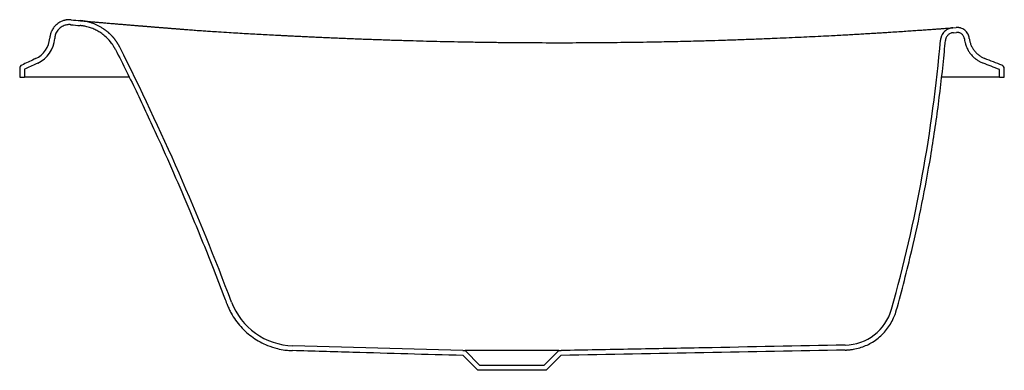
# Model space of a CAD drawing. Header units: millimetres. Extents: x 6231.88 to 6232.68, y 3204.925 to 3205.209.
import ezdxf

# ---------------------------------------------------------------- set-up
doc = ezdxf.new("R2010")
doc.units = ezdxf.units.MM
doc.layers.add('SANINDUSA', color=3, linetype='Continuous')

msp = doc.modelspace()

# ---------------------------------------------------------------- linework, layer by layer
at = {"layer": 'SANINDUSA'}
for p, q in [((6232.6381, 3205.20283), (6232.6407, 3205.20303)), ((6232.63841, 3205.19884), (6232.64096, 3205.19903)), ((6231.87982, 3205.1698), (6231.87982, 3205.16271)), ((6231.88382, 3205.16916), (6231.88382, 3205.16271)), ((6232.67582, 3205.16271), (6232.67582, 3205.16897)), ((6232.67982, 3205.16271), (6232.67982, 3205.16966)), ((6231.87982, 3205.16271), (6231.88382, 3205.16271)), ((6232.67582, 3205.16271), (6232.67982, 3205.16271)), ((6232.23982, 3204.94071), (6232.10175, 3204.94466)), ((6232.23982, 3204.94071), (6232.24182, 3204.94071)), ((6232.25217, 3204.92471), (6232.24015, 3204.93672)), ((6232.25382, 3204.92871), (6232.24182, 3204.94071)), ((6232.27982, 3204.94071), (6232.24182, 3204.94071)), ((6232.31782, 3204.94071), (6232.27982, 3204.94071)), ((6232.31782, 3204.94071), (6232.30582, 3204.92871)), ((6232.31951, 3204.93674), (6232.30748, 3204.92471)), ((6232.31782, 3204.94071), (6232.31982, 3204.94071)), ((6232.30582, 3204.92871), (6232.25382, 3204.92871)), ((6232.30748, 3204.92471), (6232.25217, 3204.92471))]:
    msp.add_line(p, q, dxfattribs=at)
for centre, radius, start, end in [((6232.31798, 3209.42285), 4.23215, 264.62766, 264.73023), ((6232.31798, 3209.42285), 4.23615, 264.62766, 264.73023), ((6231.88432, 3205.19588), 0.02, 295.02974, 355.78054), ((6231.88432, 3205.19588), 0.024, 295.02974, 355.78054), ((6231.43857, 3205.29635), 1.1939, 344.3533, 355.02493), ((6230.0522, 3204.22676), 2.1369, 20.64287, 26.70259), ((6231.88282, 3205.1698), 0.003, 114.97902, 179.99328), ((6232.67682, 3205.16966), 0.003, 0, 68.81945), ((6232.10332, 3204.99963), 0.055, 200.79426, 268.36344), ((6232.54971, 3204.98514), 0.04, 271.1017, 344.35329)]:
    msp.add_arc(centre, radius, start, end, dxfattribs=at)
for points, knots in [([(6231.92173, 3205.20929), (6231.9216, 3205.20931), (6231.92133, 3205.20933), (6231.92093, 3205.20935), (6231.92054, 3205.20936), (6231.92014, 3205.20937), (6231.91974, 3205.20936), (6231.91935, 3205.20934), (6231.91895, 3205.20932), (6231.91856, 3205.20928), (6231.91816, 3205.20923), (6231.91777, 3205.20918), (6231.91738, 3205.20911), (6231.91699, 3205.20904), (6231.91661, 3205.20895), (6231.91622, 3205.20885), (6231.91583, 3205.20875), (6231.9149, 3205.20847), (6231.91345, 3205.20791), (6231.91159, 3205.20688), (6231.9096, 3205.20541), (6231.90761, 3205.20337), (6231.90632, 3205.20135), (6231.90563, 3205.19991), (6231.90532, 3205.19918), (6231.90505, 3205.19843), (6231.90482, 3205.19767), (6231.90462, 3205.19691), (6231.90447, 3205.19613), (6231.90435, 3205.19534), (6231.9043, 3205.19481), (6231.90428, 3205.19454)], [0, 0, 0, 0, 0.015806, 0.031544, 0.047224, 0.062854, 0.078446, 0.094007, 0.109549, 0.12508, 0.140612, 0.156153, 0.171714, 0.187304, 0.202933, 0.218611, 0.234347, 0.25015, 0.333714, 0.416542, 0.500124, 0.624986, 0.749868, 0.781402, 0.812703, 0.843849, 0.874919, 0.90599, 0.937142, 0.968453, 1, 1, 1, 1]), ([(6231.96121, 3205.187), (6231.9611, 3205.18719), (6231.9609, 3205.18758), (6231.96059, 3205.18816), (6231.96026, 3205.18874), (6231.95993, 3205.1893), (6231.9596, 3205.18986), (6231.95925, 3205.19041), (6231.95889, 3205.19096), (6231.95853, 3205.19149), (6231.95816, 3205.19202), (6231.95778, 3205.19255), (6231.9574, 3205.19306), (6231.957, 3205.19357), (6231.9566, 3205.19407), (6231.95619, 3205.19457), (6231.95577, 3205.19506), (6231.95535, 3205.19554), (6231.95491, 3205.19601), (6231.95447, 3205.19648), (6231.95402, 3205.19694), (6231.95356, 3205.19739), (6231.9531, 3205.19784), (6231.95262, 3205.19827), (6231.95214, 3205.19871), (6231.95165, 3205.19913), (6231.95116, 3205.19955), (6231.95065, 3205.19996), (6231.95014, 3205.20036), (6231.94961, 3205.20076), (6231.94909, 3205.20115), (6231.94855, 3205.20153), (6231.94783, 3205.20202), (6231.94694, 3205.20261), (6231.94585, 3205.20327), (6231.94476, 3205.20389), (6231.94365, 3205.20448), (6231.94252, 3205.20503), (6231.94138, 3205.20554), (6231.94023, 3205.20602), (6231.93906, 3205.20645), (6231.93789, 3205.20685), (6231.93669, 3205.20722), (6231.93549, 3205.20754), (6231.93426, 3205.20783), (6231.93303, 3205.20808), (6231.93178, 3205.20829), (6231.93052, 3205.20847), (6231.92967, 3205.20855), (6231.92925, 3205.20859)], [0, 0, 0, 0, 0.016444, 0.032825, 0.049149, 0.065419, 0.08164, 0.097815, 0.113949, 0.130046, 0.14611, 0.162146, 0.178157, 0.194149, 0.210126, 0.226091, 0.24205, 0.258007, 0.273965, 0.289931, 0.305907, 0.321898, 0.337909, 0.353943, 0.370006, 0.386102, 0.402234, 0.418408, 0.434626, 0.450895, 0.467216, 0.483596, 0.500037, 0.531787, 0.563326, 0.594684, 0.62589, 0.656976, 0.687973, 0.718913, 0.749827, 0.780747, 0.811705, 0.842732, 0.87386, 0.905121, 0.936544, 0.968161, 1, 1, 1, 1]), ([(6231.92928, 3205.20859), (6231.92928, 3205.20859), (6231.92928, 3205.20859), (6231.9293, 3205.20859), (6231.92932, 3205.20859), (6231.92936, 3205.20858), (6231.92941, 3205.20858), (6231.92947, 3205.20857), (6231.92954, 3205.20857), (6231.92962, 3205.20856), (6231.92971, 3205.20855), (6231.92981, 3205.20854), (6231.92992, 3205.20853), (6231.93004, 3205.20852), (6231.93017, 3205.20851), (6231.93032, 3205.2085), (6231.93047, 3205.20848), (6231.93063, 3205.20847), (6231.93081, 3205.20845), (6231.93099, 3205.20843), (6231.93119, 3205.20842), (6231.9314, 3205.2084), (6231.93161, 3205.20838), (6231.93184, 3205.20836), (6231.93208, 3205.20833), (6231.93274, 3205.20827), (6231.93398, 3205.20816), (6231.93606, 3205.20797), (6231.9385, 3205.20775), (6231.9413, 3205.2075), (6231.94444, 3205.20722), (6231.94792, 3205.20691), (6231.95175, 3205.20658), (6231.95495, 3205.2063), (6231.95731, 3205.2061), (6231.95869, 3205.20598), (6231.96011, 3205.20586), (6231.96155, 3205.20574), (6231.96302, 3205.20561), (6231.96452, 3205.20549), (6231.96605, 3205.20536), (6231.96761, 3205.20523), (6231.9692, 3205.2051), (6231.97081, 3205.20497), (6231.97245, 3205.20483), (6231.97412, 3205.2047), (6231.97525, 3205.2046), (6231.97582, 3205.20456)], [0, 0, 0, 0, 0.010419, 0.020833, 0.031242, 0.041647, 0.052048, 0.062447, 0.072843, 0.083238, 0.093632, 0.104026, 0.11442, 0.124815, 0.135211, 0.14561, 0.156012, 0.166418, 0.176827, 0.187242, 0.197662, 0.208088, 0.218521, 0.228962, 0.23941, 0.249867, 0.312517, 0.375033, 0.437552, 0.500212, 0.562404, 0.624521, 0.686698, 0.74907, 0.768482, 0.787861, 0.807211, 0.826535, 0.845839, 0.865125, 0.884399, 0.903664, 0.922924, 0.942183, 0.961446, 0.980717, 1, 1, 1, 1]), ([(6231.92139, 3205.20531), (6231.92113, 3205.20533), (6231.92097, 3205.20534), (6231.92057, 3205.20536), (6231.92037, 3205.20537), (6231.91998, 3205.20536), (6231.91978, 3205.20536), (6231.91911, 3205.20532), (6231.91863, 3205.20527), (6231.91764, 3205.20509), (6231.91714, 3205.20497), (6231.91613, 3205.20465), (6231.91564, 3205.20446), (6231.91457, 3205.20397), (6231.914, 3205.20364), (6231.91292, 3205.2029), (6231.9124, 3205.20247), (6231.91155, 3205.20166), (6231.91121, 3205.20129), (6231.91045, 3205.20035), (6231.91005, 3205.19975), (6231.90942, 3205.1986), (6231.90917, 3205.19805), (6231.90882, 3205.1971), (6231.9087, 3205.1967), (6231.90854, 3205.19608), (6231.9085, 3205.19587), (6231.90842, 3205.19549), (6231.90839, 3205.19531), (6231.90836, 3205.19506), (6231.90834, 3205.19498), (6231.90832, 3205.19479), (6231.90831, 3205.19468), (6231.90829, 3205.19444), (6231.90828, 3205.19432), (6231.90826, 3205.19419)], [0, 0, 0, 0, 0.030944, 0.030944, 0.061889, 0.061889, 0.092833, 0.092833, 0.168847, 0.168847, 0.250792, 0.250792, 0.332737, 0.332737, 0.43645, 0.43645, 0.540164, 0.540164, 0.619911, 0.619911, 0.731818, 0.731818, 0.824702, 0.824702, 0.891428, 0.891428, 0.925808, 0.925808, 0.952606, 0.952606, 0.966924, 0.966924, 0.984593, 0.984593, 1, 1, 1, 1]), ([(6231.95765, 3205.18516), (6231.95757, 3205.18532), (6231.95748, 3205.18548), (6231.95733, 3205.18578), (6231.95725, 3205.18592), (6231.9571, 3205.1862), (6231.95702, 3205.18635), (6231.95686, 3205.18663), (6231.95678, 3205.18677), (6231.95649, 3205.18727), (6231.95628, 3205.18762), (6231.95565, 3205.18862), (6231.95522, 3205.18927), (6231.95335, 3205.19186), (6231.95174, 3205.19367), (6231.94884, 3205.19631), (6231.94767, 3205.19725), (6231.94543, 3205.19883), (6231.94438, 3205.1995), (6231.94224, 3205.20072), (6231.94114, 3205.20127), (6231.93884, 3205.20228), (6231.93763, 3205.20274), (6231.93573, 3205.20333), (6231.93504, 3205.20352), (6231.9338, 3205.20383), (6231.93324, 3205.20396), (6231.93225, 3205.20415), (6231.93182, 3205.20423), (6231.93095, 3205.20437), (6231.93052, 3205.20443), (6231.9297, 3205.20453), (6231.92929, 3205.20457), (6231.92885, 3205.20461)], [0, 0, 0, 0, 0.014127, 0.014127, 0.027571, 0.027571, 0.041015, 0.041015, 0.054459, 0.054459, 0.088188, 0.088188, 0.152603, 0.152603, 0.353224, 0.353224, 0.477528, 0.477528, 0.579353, 0.579353, 0.681178, 0.681178, 0.788198, 0.788198, 0.847255, 0.847255, 0.894464, 0.894464, 0.930632, 0.930632, 0.966801, 0.966801, 1, 1, 1, 1]), ([(6231.97582, 3205.20456), (6231.97613, 3205.20453), (6231.97674, 3205.20448), (6231.97766, 3205.20441), (6231.97858, 3205.20433), (6231.97951, 3205.20426), (6231.98045, 3205.20418), (6231.98139, 3205.20411), (6231.98233, 3205.20403), (6231.98328, 3205.20395), (6231.98424, 3205.20388), (6231.98519, 3205.2038), (6231.98616, 3205.20372), (6231.98713, 3205.20364), (6231.9881, 3205.20356), (6231.98908, 3205.20348), (6231.99006, 3205.2034), (6231.99105, 3205.20333), (6231.99204, 3205.20325), (6231.99304, 3205.20316), (6231.99404, 3205.20308), (6231.99505, 3205.203), (6231.99606, 3205.20292), (6231.99707, 3205.20284), (6231.99809, 3205.20276), (6231.99912, 3205.20268), (6232.00014, 3205.20259), (6232.00118, 3205.20251), (6232.00222, 3205.20243), (6232.00326, 3205.20235), (6232.0043, 3205.20226), (6232.00535, 3205.20218), (6232.0064, 3205.2021), (6232.00745, 3205.20201), (6232.00851, 3205.20193), (6232.00956, 3205.20185), (6232.01134, 3205.2017), (6232.01328, 3205.20155), (6232.01563, 3205.20137), (6232.01775, 3205.2012), (6232.02106, 3205.20095), (6232.02515, 3205.20065), (6232.03001, 3205.20031), (6232.03538, 3205.19995), (6232.04204, 3205.19952), (6232.05175, 3205.19891), (6232.06381, 3205.1982), (6232.0775, 3205.19744), (6232.08762, 3205.19691), (6232.09432, 3205.19657), (6232.09779, 3205.19639), (6232.10147, 3205.19621), (6232.10535, 3205.19602), (6232.10944, 3205.19582), (6232.11373, 3205.19562), (6232.11823, 3205.19541), (6232.12294, 3205.1952), (6232.12786, 3205.19497), (6232.13121, 3205.19483), (6232.13292, 3205.19475)], [0, 0, 0, 0, 0.0072803, 0.0145484, 0.021805, 0.0290506, 0.0362856, 0.0435103, 0.0507253, 0.0579308, 0.0651273, 0.0723151, 0.0794948, 0.0866666, 0.0938309, 0.1009882, 0.1081387, 0.1152829, 0.1224212, 0.1295537, 0.136681, 0.1438034, 0.1509212, 0.1580347, 0.1651442, 0.1722519, 0.1793596, 0.1864652, 0.1935668, 0.2006626, 0.2077505, 0.2148286, 0.221895, 0.2289479, 0.2359854, 0.2430056, 0.250007, 0.2712979, 0.2812448, 0.2961632, 0.3124903, 0.3456502, 0.3750234, 0.4054437, 0.4471096, 0.5000056, 0.5865169, 0.6699142, 0.7502432, 0.7699037, 0.7907407, 0.8127556, 0.8359498, 0.860325, 0.8858832, 0.9126269, 0.9405587, 0.9696819, 1, 1, 1, 1]), ([(6232.54249, 3205.19666), (6232.54455, 3205.19677), (6232.54845, 3205.19698), (6232.55405, 3205.19729), (6232.55933, 3205.19759), (6232.56446, 3205.19789), (6232.56942, 3205.19818), (6232.57423, 3205.19847), (6232.57888, 3205.19875), (6232.58338, 3205.19903), (6232.58846, 3205.19935), (6232.59402, 3205.19971), (6232.59994, 3205.2001), (6232.60544, 3205.20048), (6232.61052, 3205.20083), (6232.61519, 3205.20115), (6232.61945, 3205.20145), (6232.62328, 3205.20173), (6232.62668, 3205.20198), (6232.62964, 3205.20219), (6232.63217, 3205.20238), (6232.63453, 3205.20256), (6232.63649, 3205.20271), (6232.63785, 3205.20281), (6232.63802, 3205.20282), (6232.6381, 3205.20283)], [0, 0, 0, 0, 0.041543, 0.079006, 0.115894, 0.152224, 0.188015, 0.223286, 0.258057, 0.292347, 0.32618, 0.377061, 0.426652, 0.475045, 0.522339, 0.568641, 0.614064, 0.658728, 0.70233, 0.745159, 0.787356, 0.829066, 0.886571, 0.943401, 1, 1, 1, 1]), ([(6232.6381, 3205.20283), (6232.63799, 3205.20282), (6232.63778, 3205.2028), (6232.63746, 3205.20276), (6232.63714, 3205.20271), (6232.63682, 3205.20266), (6232.63651, 3205.20259), (6232.63619, 3205.20252), (6232.63588, 3205.20243), (6232.63558, 3205.20234), (6232.63527, 3205.20223), (6232.63497, 3205.20212), (6232.63467, 3205.202), (6232.63388, 3205.20165), (6232.63265, 3205.20096), (6232.63116, 3205.19972), (6232.6299, 3205.19824), (6232.62914, 3205.19693), (6232.62871, 3205.19594), (6232.62849, 3205.19534), (6232.6283, 3205.19472), (6232.62816, 3205.19409), (6232.62804, 3205.19346), (6232.628, 3205.19303), (6232.62798, 3205.19281)], [0, 0, 0, 0, 0.021017, 0.041943, 0.062796, 0.083594, 0.104355, 0.125096, 0.145837, 0.166595, 0.187389, 0.208236, 0.229155, 0.250163, 0.375058, 0.500013, 0.624908, 0.749863, 0.791769, 0.833396, 0.874887, 0.916388, 0.958044, 1, 1, 1, 1]), ([(6232.65139, 3205.1942), (6232.65138, 3205.1943), (6232.65135, 3205.19452), (6232.6513, 3205.19483), (6232.65124, 3205.19515), (6232.65117, 3205.19546), (6232.65109, 3205.19576), (6232.651, 3205.19607), (6232.6509, 3205.19637), (6232.65079, 3205.19667), (6232.65067, 3205.19696), (6232.65054, 3205.19725), (6232.6504, 3205.19754), (6232.65, 3205.1983), (6232.64923, 3205.19945), (6232.64786, 3205.20081), (6232.64628, 3205.20189), (6232.6449, 3205.20248), (6232.64387, 3205.20277), (6232.64324, 3205.2029), (6232.64261, 3205.203), (6232.64198, 3205.20305), (6232.64134, 3205.20306), (6232.64091, 3205.20304), (6232.6407, 3205.20303)], [0, 0, 0, 0, 0.021033, 0.04196, 0.062801, 0.083577, 0.104311, 0.125022, 0.145734, 0.166467, 0.187244, 0.208085, 0.229011, 0.250045, 0.374833, 0.499622, 0.624393, 0.749164, 0.791259, 0.833008, 0.874582, 0.916157, 0.957905, 1, 1, 1, 1]), ([(6232.13292, 3205.19475), (6232.13378, 3205.19471), (6232.13548, 3205.19464), (6232.13805, 3205.19453), (6232.14063, 3205.19442), (6232.14322, 3205.19431), (6232.14582, 3205.19421), (6232.14843, 3205.1941), (6232.15105, 3205.194), (6232.15368, 3205.19389), (6232.15633, 3205.19379), (6232.15898, 3205.19369), (6232.16165, 3205.19359), (6232.16432, 3205.19349), (6232.16701, 3205.1934), (6232.16971, 3205.1933), (6232.17242, 3205.19321), (6232.17514, 3205.19311), (6232.17787, 3205.19302), (6232.18061, 3205.19293), (6232.18337, 3205.19284), (6232.18613, 3205.19276), (6232.18891, 3205.19267), (6232.19429, 3205.19251), (6232.20236, 3205.19228), (6232.21323, 3205.19199), (6232.22437, 3205.19173), (6232.23398, 3205.19153), (6232.24196, 3205.19138), (6232.24823, 3205.19128), (6232.25451, 3205.19118), (6232.26082, 3205.19109), (6232.26714, 3205.19101), (6232.27347, 3205.19094), (6232.2777, 3205.1909), (6232.27982, 3205.19088)], [0, 0, 0, 0, 0.017591, 0.035245, 0.052961, 0.070741, 0.088585, 0.106493, 0.124465, 0.142501, 0.160602, 0.178768, 0.196999, 0.215295, 0.233657, 0.252086, 0.27058, 0.289141, 0.307769, 0.326464, 0.345225, 0.364055, 0.382952, 0.401917, 0.473951, 0.547784, 0.623427, 0.700892, 0.743302, 0.785816, 0.828437, 0.871163, 0.913999, 0.956944, 1, 1, 1, 1]), ([(6232.27982, 3205.19088), (6232.28101, 3205.19087), (6232.28917, 3205.19082), (6232.30552, 3205.19069), (6232.32888, 3205.1907), (6232.35322, 3205.19083), (6232.3774, 3205.1911), (6232.39925, 3205.19147), (6232.41875, 3205.19189), (6232.43224, 3205.19223), (6232.43986, 3205.19246), (6232.44184, 3205.19252)], [0, 0, 0, 0, 0.020159, 0.149363, 0.299023, 0.448425, 0.596772, 0.745782, 0.854647, 0.962201, 1, 1, 1, 1]), ([(6232.44184, 3205.19252), (6232.44566, 3205.19264), (6232.45176, 3205.19281), (6232.46005, 3205.19309), (6232.46676, 3205.19332), (6232.47338, 3205.19356), (6232.47992, 3205.1938), (6232.48636, 3205.19405), (6232.49396, 3205.19436), (6232.50263, 3205.19473), (6232.51227, 3205.19516), (6232.52162, 3205.1956), (6232.53067, 3205.19605), (6232.53762, 3205.1964), (6232.54149, 3205.19661), (6232.54249, 3205.19666)], [0, 0, 0, 0, 0.108753, 0.173935, 0.238574, 0.302682, 0.366274, 0.429363, 0.491964, 0.590648, 0.687488, 0.782549, 0.875903, 0.967624, 1, 1, 1, 1]), ([(6232.59208, 3204.97327), (6232.59661, 3204.98944), (6232.6008, 3205.00569), (6232.60762, 3205.03468), (6232.61038, 3205.04737), (6232.6155, 3205.07282), (6232.61786, 3205.08558), (6232.62236, 3205.11248), (6232.62447, 3205.12662), (6232.62818, 3205.15494), (6232.62978, 3205.16913), (6232.63142, 3205.18639), (6232.6317, 3205.18943), (6232.63196, 3205.19247)], [0, 0, 0, 0, 0.225736, 0.225736, 0.400297, 0.400297, 0.574858, 0.574858, 0.766928, 0.766928, 0.958998, 0.958998, 1, 1, 1, 1]), ([(6232.63844, 3205.19884), (6232.63834, 3205.19883), (6232.63827, 3205.19883), (6232.63817, 3205.19882), (6232.63814, 3205.19881), (6232.63806, 3205.1988), (6232.63801, 3205.1988), (6232.63793, 3205.19879), (6232.63788, 3205.19878), (6232.63776, 3205.19876), (6232.63768, 3205.19875), (6232.63751, 3205.19871), (6232.63743, 3205.1987), (6232.63713, 3205.19863), (6232.63692, 3205.19857), (6232.6362, 3205.19833), (6232.63571, 3205.19809), (6232.63495, 3205.19763), (6232.63466, 3205.19742), (6232.63412, 3205.19695), (6232.63386, 3205.19669), (6232.63338, 3205.19613), (6232.63316, 3205.19583), (6232.63276, 3205.19518), (6232.63258, 3205.19483), (6232.63235, 3205.19426), (6232.63228, 3205.19405), (6232.63217, 3205.19369), (6232.63214, 3205.19355), (6232.63208, 3205.1933), (6232.63206, 3205.19319), (6232.63203, 3205.19302), (6232.63202, 3205.19295), (6232.632, 3205.19283), (6232.63199, 3205.19276), (6232.63197, 3205.19259), (6232.63196, 3205.1925), (6232.63196, 3205.19247)], [0, 0, 0, 0, 0.018116, 0.018116, 0.031086, 0.031086, 0.044056, 0.044056, 0.057026, 0.057026, 0.082966, 0.082966, 0.108906, 0.108906, 0.176339, 0.176339, 0.33927, 0.33927, 0.448128, 0.448128, 0.556985, 0.556985, 0.67305, 0.67305, 0.789115, 0.789115, 0.858947, 0.858947, 0.903697, 0.903697, 0.936837, 0.936837, 0.958634, 0.958634, 0.980431, 0.980431, 1, 1, 1, 1]), ([(6232.64742, 3205.19371), (6232.64741, 3205.1938), (6232.6474, 3205.19387), (6232.64739, 3205.19395), (6232.64739, 3205.19398), (6232.64738, 3205.19404), (6232.64737, 3205.19408), (6232.64735, 3205.19419), (6232.64734, 3205.19426), (6232.64731, 3205.1944), (6232.64729, 3205.19447), (6232.64723, 3205.1947), (6232.64718, 3205.19487), (6232.64702, 3205.19534), (6232.64688, 3205.19564), (6232.64656, 3205.19624), (6232.64637, 3205.19652), (6232.64565, 3205.19742), (6232.64498, 3205.19798), (6232.64395, 3205.19852), (6232.64364, 3205.19865), (6232.64312, 3205.19882), (6232.64293, 3205.19887), (6232.64257, 3205.19895), (6232.6424, 3205.19898), (6232.6421, 3205.19902), (6232.64197, 3205.19903), (6232.64174, 3205.19905), (6232.64164, 3205.19905), (6232.64149, 3205.19906), (6232.64145, 3205.19906), (6232.64134, 3205.19905), (6232.64128, 3205.19905), (6232.64113, 3205.19904), (6232.64105, 3205.19904), (6232.64096, 3205.19903)], [0, 0, 0, 0, 0.0177638, 0.0177638, 0.0293866, 0.0293866, 0.0410094, 0.0410094, 0.064255, 0.064255, 0.0875005, 0.0875005, 0.1440616, 0.1440616, 0.2528166, 0.2528166, 0.3615716, 0.3615716, 0.6344665, 0.6344665, 0.7453452, 0.7453452, 0.809091, 0.809091, 0.8663833, 0.8663833, 0.9085848, 0.9085848, 0.9406782, 0.9406782, 0.9601998, 0.9601998, 0.9797213, 0.9797213, 0.9976775, 0.9976775, 0.9976775, 0.9976775]), ([(6232.64742, 3205.19371), (6232.64754, 3205.19291), (6232.64766, 3205.19217), (6232.64788, 3205.19108), (6232.64795, 3205.19077), (6232.64811, 3205.19014), (6232.6482, 3205.18983), (6232.64847, 3205.18891), (6232.64868, 3205.18832), (6232.64914, 3205.18717), (6232.64938, 3205.1866), (6232.64993, 3205.18548), (6232.65022, 3205.18492), (6232.65096, 3205.18366), (6232.65141, 3205.18297), (6232.65228, 3205.18178), (6232.65268, 3205.18128), (6232.6535, 3205.18033), (6232.65393, 3205.17988), (6232.65466, 3205.17914), (6232.65498, 3205.17884), (6232.65564, 3205.17824), (6232.65599, 3205.17795), (6232.65655, 3205.17751), (6232.65674, 3205.17737), (6232.65718, 3205.17706), (6232.65743, 3205.17689), (6232.65789, 3205.17659), (6232.65811, 3205.17645), (6232.65834, 3205.17631), (6232.65836, 3205.1763), (6232.65839, 3205.17628)], [0, 0, 0, 0, 0.1147916, 0.1147916, 0.1584187, 0.1584187, 0.2020458, 0.2020458, 0.2892999, 0.2892999, 0.3772937, 0.3772937, 0.4652875, 0.4652875, 0.5818879, 0.5818879, 0.6707114, 0.6707114, 0.7595348, 0.7595348, 0.8208129, 0.8208129, 0.882091, 0.882091, 0.9124141, 0.9124141, 0.9516892, 0.9516892, 0.9909643, 0.9909643, 0.9953418, 0.9953418, 0.9953418, 0.9953418]), ([(6232.65139, 3205.1942), (6232.65153, 3205.1933), (6232.65181, 3205.19151), (6232.65268, 3205.18893), (6232.65387, 3205.18649), (6232.65538, 3205.18423), (6232.65719, 3205.1822), (6232.65893, 3205.18065), (6232.66013, 3205.17991), (6232.66056, 3205.17964)], [0, 0, 0, 0, 0.152425, 0.304849, 0.457274, 0.609699, 0.762124, 0.914548, 1, 1, 1, 1]), ([(6231.95765, 3205.18517), (6231.96374, 3205.17328), (6231.96966, 3205.1613), (6231.98141, 3205.13681), (6231.98722, 3205.1243), (6232.00215, 3205.09136), (6232.01108, 3205.07084), (6232.0258, 3205.0356), (6232.03175, 3205.02093), (6232.04051, 3204.99865), (6232.04344, 3204.99108), (6232.04695, 3204.98189), (6232.04756, 3204.98029), (6232.04817, 3204.97869)], [0.202177, 0.202177, 0.202177, 0.202177, 0.324257, 0.324257, 0.4501547, 0.4501547, 0.6542773, 0.6542773, 0.7986946, 0.7986946, 0.8727746, 0.8727746, 0.888425, 0.888425, 0.888425, 0.888425]), ([(6231.89279, 3205.17776), (6231.89239, 3205.17758), (6231.892, 3205.17739), (6231.89161, 3205.17721), (6231.88826, 3205.17565), (6231.8849, 3205.17408), (6231.88156, 3205.17252)], [0.0119606, 0.0119606, 0.0119606, 0.0119606, 0.01326377, 0.01326377, 0.01326377, 0.02435645, 0.02435645, 0.02435645, 0.02435645]), ([(6232.65839, 3205.17628), (6232.65865, 3205.17611), (6232.65895, 3205.1759), (6232.65945, 3205.17559), (6232.65961, 3205.1755), (6232.66006, 3205.17525), (6232.66035, 3205.1751), (6232.66119, 3205.17469), (6232.66171, 3205.17447), (6232.66229, 3205.17423), (6232.66239, 3205.17419), (6232.66249, 3205.17415)], [0.0208811, 0.0208811, 0.0208811, 0.0208811, 0.2581194, 0.2581194, 0.3550718, 0.3550718, 0.5429384, 0.5429384, 0.9186716, 0.9186716, 1, 1, 1, 1]), ([(6232.66056, 3205.17964), (6232.66089, 3205.17942), (6232.66197, 3205.17869), (6232.66318, 3205.17819), (6232.66401, 3205.17785)], [0, 0, 0, 0, 0.305259, 1, 1, 1, 1]), ([(6231.96887, 3205.16271), (6231.95919, 3205.16271), (6231.94467, 3205.16271), (6231.92893, 3205.16271), (6231.92228, 3205.16271), (6231.92046, 3205.16271), (6231.91978, 3205.16271), (6231.91972, 3205.16271), (6231.91958, 3205.16271), (6231.91938, 3205.16271), (6231.9189, 3205.16271), (6231.9185, 3205.16271), (6231.91605, 3205.16271), (6231.91388, 3205.16271), (6231.90963, 3205.16271), (6231.90756, 3205.16271), (6231.90356, 3205.16271), (6231.90163, 3205.16271), (6231.89801, 3205.16271), (6231.89631, 3205.16271), (6231.89319, 3205.16271), (6231.89176, 3205.16271), (6231.88923, 3205.16271), (6231.88813, 3205.16271), (6231.88629, 3205.16271), (6231.88554, 3205.16271), (6231.88444, 3205.16271), (6231.88408, 3205.16271), (6231.88388, 3205.16271), (6231.88384, 3205.16271), (6231.88382, 3205.16271), (6231.88382, 3205.16271), (6231.88382, 3205.16271), (6231.88382, 3205.16271), (6231.88382, 3205.16271), (6231.88382, 3205.16271), (6231.88382, 3205.16271), (6231.88382, 3205.16271), (6231.88382, 3205.16271)], [0, 0, 0, 0, 0.25, 0.375, 0.40625, 0.421875, 0.421875, 0.423828, 0.423828, 0.425781, 0.429687, 0.4375, 0.4375, 0.5, 0.5, 0.5625, 0.5625, 0.625, 0.625, 0.6875, 0.6875, 0.75, 0.75, 0.8125, 0.8125, 0.875, 0.875, 0.9375, 0.9375, 0.953125, 0.960938, 0.962891, 0.962891, 0.963867, 0.963867, 0.964844, 0.96875, 1, 1, 1, 1]), ([(6232.67582, 3205.16271), (6232.67582, 3205.16271), (6232.6755, 3205.16271), (6232.67424, 3205.16271), (6232.67329, 3205.16271), (6232.67083, 3205.16271), (6232.66931, 3205.16271), (6232.66578, 3205.16271), (6232.66377, 3205.16271), (6232.65936, 3205.16271), (6232.65696, 3205.16271), (6232.65191, 3205.16271), (6232.64925, 3205.16271), (6232.64517, 3205.16271), (6232.6438, 3205.16271), (6232.64173, 3205.16271), (6232.64103, 3205.16271), (6232.64017, 3205.16271), (6232.64, 3205.16271), (6232.6398, 3205.16271), (6232.63978, 3205.16271), (6232.63973, 3205.16271), (6232.63966, 3205.16271), (6232.63949, 3205.16271), (6232.63896, 3205.16271), (6232.63541, 3205.16271), (6232.63195, 3205.16271), (6232.62887, 3205.16271)], [0, 0, 0, 0, 0.125, 0.125, 0.25, 0.25, 0.375, 0.375, 0.5, 0.5, 0.625, 0.625, 0.75, 0.75, 0.8125, 0.8125, 0.84375, 0.84375, 0.851563, 0.851563, 0.852539, 0.852539, 0.853516, 0.855469, 0.859375, 0.875, 1, 1, 1, 1]), ([(6232.04817, 3204.97867), (6232.04826, 3204.97845), (6232.04834, 3204.97823), (6232.04853, 3204.97775), (6232.04863, 3204.9775), (6232.04883, 3204.97702), (6232.04892, 3204.97679), (6232.04913, 3204.97631), (6232.04923, 3204.97607), (6232.04956, 3204.97532), (6232.0498, 3204.9748), (6232.05053, 3204.97325), (6232.05106, 3204.97223), (6232.05272, 3204.9692), (6232.05395, 3204.96724), (6232.05659, 3204.96356), (6232.05798, 3204.96182), (6232.06096, 3204.9585), (6232.06255, 3204.95693), (6232.06589, 3204.95397), (6232.06764, 3204.95259), (6232.07129, 3204.95003), (6232.07319, 3204.94886), (6232.07711, 3204.94673), (6232.07913, 3204.94577), (6232.08382, 3204.94388), (6232.08651, 3204.94301), (6232.09124, 3204.94184), (6232.09327, 3204.94146), (6232.096, 3204.94108), (6232.09671, 3204.941), (6232.09812, 3204.94086), (6232.09882, 3204.9408), (6232.09994, 3204.94073), (6232.10035, 3204.94071), (6232.10104, 3204.94068), (6232.10133, 3204.94067), (6232.10161, 3204.94066)], [0, 0, 0, 0, 0.010849, 0.010849, 0.021998, 0.021998, 0.033147, 0.033147, 0.044297, 0.044297, 0.068702, 0.068702, 0.118353, 0.118353, 0.217655, 0.217655, 0.313766, 0.313766, 0.409877, 0.409877, 0.505988, 0.505988, 0.602098, 0.602098, 0.698209, 0.698209, 0.819992, 0.819992, 0.908563, 0.908563, 0.939101, 0.939101, 0.969638, 0.969638, 0.986954, 0.986954, 1, 1, 1, 1]), ([(6232.55058, 3204.94115), (6232.55077, 3204.94115), (6232.55098, 3204.94116), (6232.55141, 3204.94117), (6232.55162, 3204.94118), (6232.55204, 3204.9412), (6232.55225, 3204.94121), (6232.55267, 3204.94124), (6232.55289, 3204.94125), (6232.55356, 3204.9413), (6232.55403, 3204.94135), (6232.55539, 3204.94149), (6232.55629, 3204.94162), (6232.55895, 3204.94208), (6232.56071, 3204.9425), (6232.56403, 3204.9435), (6232.56559, 3204.94407), (6232.56865, 3204.94538), (6232.57014, 3204.94613), (6232.57319, 3204.94788), (6232.57474, 3204.9489), (6232.57768, 3204.95112), (6232.57909, 3204.95233), (6232.58174, 3204.95491), (6232.58299, 3204.95629), (6232.58529, 3204.95918), (6232.58635, 3204.9607), (6232.58827, 3204.96386), (6232.58913, 3204.9655), (6232.59021, 3204.9679), (6232.59051, 3204.96862), (6232.59097, 3204.96982), (6232.59114, 3204.97029), (6232.5914, 3204.97106), (6232.5915, 3204.97136), (6232.59168, 3204.9719), (6232.59175, 3204.97215), (6232.59189, 3204.97262), (6232.59196, 3204.97285), (6232.59204, 3204.97313), (6232.59206, 3204.97318), (6232.59207, 3204.97324)], [0, 0, 0, 0, 0.011373, 0.011373, 0.022656, 0.022656, 0.033939, 0.033939, 0.045222, 0.045222, 0.070212, 0.070212, 0.118278, 0.118278, 0.21441, 0.21441, 0.303102, 0.303102, 0.391794, 0.391794, 0.490423, 0.490423, 0.589051, 0.589051, 0.687679, 0.687679, 0.786308, 0.786308, 0.884936, 0.884936, 0.92654, 0.92654, 0.953368, 0.953368, 0.969909, 0.969909, 0.983331, 0.983331, 0.996753, 0.996753, 1, 1, 1, 1]), ([(6232.55048, 3204.94515), (6232.51204, 3204.94441), (6232.4736, 3204.94367), (6232.41593, 3204.94256), (6232.39671, 3204.94219), (6232.36788, 3204.94163), (6232.35827, 3204.94145), (6232.33904, 3204.94108), (6232.32943, 3204.9409), (6232.31982, 3204.94071)], [0, 0, 0, 0, 0.5, 0.5, 0.75, 0.75, 0.875, 0.875, 1, 1, 1, 1]), ([(6232.24015, 3204.93672), (6232.22459, 3204.93714), (6232.20985, 3204.93756), (6232.18024, 3204.93841), (6232.16537, 3204.93884), (6232.13422, 3204.93973), (6232.11793, 3204.94019), (6232.10164, 3204.94066)], [0.0027361, 0.0027361, 0.0027361, 0.0027361, 0.3230277, 0.3230277, 0.6460555, 0.6460555, 1, 1, 1, 1])]:
    msp.add_open_spline(points, degree=3, knots=knots, dxfattribs=at)
for points in [[(6232.67791, 3205.17245), (6232.67327, 3205.17425), (6232.66864, 3205.17605), (6232.66401, 3205.17785)], [(6231.8933, 3205.17358), (6231.89014, 3205.17211), (6231.88698, 3205.17064), (6231.88382, 3205.16916)], [(6231.89448, 3205.17414), (6231.89409, 3205.17395), (6231.89369, 3205.17377), (6231.8933, 3205.17358)], [(6232.67582, 3205.16897), (6232.6714, 3205.17068), (6232.66698, 3205.1724), (6232.66257, 3205.17412)], [(6232.55056, 3204.94115), (6232.47412, 3204.93968), (6232.39767, 3204.93822), (6232.31951, 3204.93674)]]:
    msp.add_open_spline(points, degree=3, dxfattribs=at)

doc.saveas('drawing.dxf')
